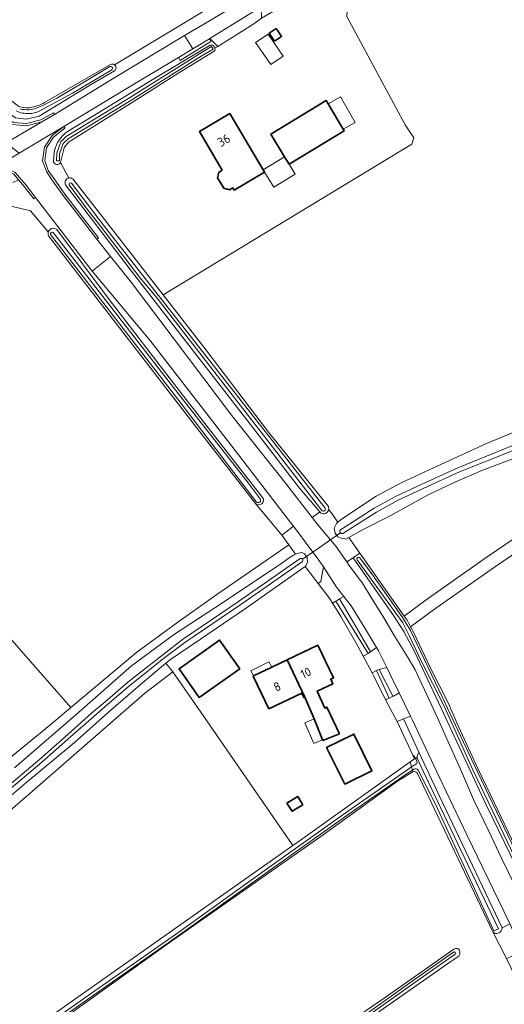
# Model space of a CAD drawing. Extents: x 199200 to 204075, y 460125 to 464703.
# Tile 7 of 174: x 200450 to 200548, y 462142 to 462340. Entities that reach past the tile are written whole.
import ezdxf
from ezdxf.enums import TextEntityAlignment as Align

# ---------------------------------------------------------------- set-up
doc = ezdxf.new("R2010")
doc.units = 0
for name, color, linetype, lineweight in [('B-WE-GR-BOS_LOOF-GV', 40, 'Continuous', 13), ('B-WE-GR-GRAS-GV', 60, 'Continuous', 13), ('B-WE-KW-KUNSTWERK_DUIKER-G', 170, 'Continuous', 18), ('B-WE-OG-BEBOUWING-GV', 7, 'Continuous', 35), ('B-WE-OG-BEBOUWING-T18', 10, 'Continuous', 18), ('B-WE-OG-BEBOUWING_LUIFEL-GV', 7, 'Continuous', 18), ('B-WE-OG-BEBOUWING_SCHUUR-GV', 7, 'Continuous', 35), ('B-WE-OG-TERREIN_CULTUURSCHEIDING-GV', 7, 'Continuous', 18), ('B-WE-OG-TERREIN_ERF-GV', 7, 'Continuous', 18), ('B-WE-OG-TERREIN_ONBEGROEID-GV', 7, 'Continuous', 18), ('B-WE-OG-WATER_GREPPEL-GV', 160, 'Continuous', 18), ('B-WE-OG-WATER_SLOOT-GV', 120, 'Continuous', 18), ('B-WE-VH-ONVERHARD-GV', 252, 'Continuous', 18), ('B-WE-VH-VERHARDING_ASFALT-GV', 252, 'Continuous', 18), ('B-WE-VH-VERHARDING_HALFVERHARDING-GV', 252, 'Continuous', 18), ('B-WE-VH-VERHARDING_OPEN-GV', 252, 'Continuous', 18)]:
    doc.layers.add(name, color=color, linetype=linetype, lineweight=lineweight)
doc.styles.add('NLCS-ISO-M1000-T18', font='NLCS-ISO.ttf', dxfattribs={"height": 1.8})

msp = doc.modelspace()

# ---------------------------------------------------------------- linework, layer by layer
at = {"layer": 'B-WE-GR-BOS_LOOF-GV', "flags": 128}
msp.add_lwpolyline([(200635.655, 462294.14), (200631.229, 462300.666), (200629.834, 462302.818), (200621.452, 462297.383), (200603.73, 462285.052), (200581.388, 462269.608), (200573.566, 462264.189), (200568.385, 462260.554), (200561.728, 462257.128), (200556.126, 462254.284), (200549.673, 462251.743), (200543.057, 462249.301), (200537.49, 462246.851), (200532.154, 462244.334), (200524.604, 462240.127), (200518.937, 462237.284), (200516.297, 462235.777), (200518.531, 462232.608), (200527.464, 462219.954), (200531.885, 462223.25), (200544.182, 462231.896), (200569, 462248.735), (200611.111, 462277.71)], close=True, dxfattribs=at)
at = {"layer": 'B-WE-GR-GRAS-GV', "flags": 128}
for points in [[(200675.684, 462420.678), (200641.104, 462399.283), (200629.36, 462416.786), (200629.34, 462416.814), (200628.24, 462416.27), (200618.738, 462410.077), (200539.497, 462362.986), (200531.603, 462358.265), (200526.531, 462355.231), (200526.174, 462355.018), (200517.821, 462350.096), (200516.524, 462349.332), (200515.916, 462340.797), (200527.67, 462318.906), (200529.372, 462316.286), (200528.981, 462315.058), (200478.943, 462284.666), (200487.578, 462273.515), (200500.126, 462257.034), (200512.186, 462242.032)], [(200514.116, 462238.871), (200514.818, 462239.45), (200521.777, 462244.126), (200527.079, 462246.918), (200534.968, 462250.547), (200544.033, 462254.697), (200553.286, 462258.575), (200561.712, 462262.492), (200566.636, 462265.395), (200573.298, 462269.638), (200582.418, 462275.942), (200597.107, 462286.045), (200608.23, 462293.872), (200622.93, 462304.059), (200634.263, 462311.801), (200641.667, 462316.882), (200656.242, 462327.444), (200672.012, 462338.049)], [(200455.789, 462297.369), (200452.202, 462301.59), (200442.144, 462304.028), (200439.906, 462302.498), (200425.455, 462293.305), (200414.089, 462286.007), (200404.564, 462279.881), (200421.734, 462253.119), (200431.391, 462237.281), (200445.603, 462215.504), (200447.049, 462216.742), (200460.308, 462201.528), (200473.613, 462212.701), (200481.899, 462218.707), (200489.722, 462224.29), (200504.202, 462234.309), (200502.813, 462236.252), (200497.521, 462242.66), (200486.309, 462257.098), (200470.153, 462278.06), (200455.845, 462296.577)], [(200512.246, 462241.395), (200512.996, 462240.46), (200513.029, 462240.414), (200514.116, 462238.871)], [(200449.01, 462189.397), (200461.337, 462200.064), (200472.541, 462209.92), (200481.223, 462216.283), (200490.857, 462222.64), (200502.834, 462230.585), (200504.254, 462231.657), (200505.181, 462232.227), (200505.309, 462232.305), (200505.563, 462232.404), (200504.202, 462234.309), (200489.722, 462224.29), (200481.899, 462218.707), (200473.613, 462212.701), (200460.308, 462201.528), (200456.036, 462197.94), (200447.932, 462191.241)], [(200437.084, 462171.342), (200452.583, 462184.708), (200466.199, 462196.547), (200475.188, 462204.385), (200480.881, 462208.715), (200479.463, 462210.434), (200474.25, 462206.132), (200467.905, 462200.57), (200460.996, 462194.422), (200451.118, 462186.197), (200442.13, 462178.588)], [(200450.582, 462135.33), (200505.045, 462173.704), (200504.264, 462174.824), (200487.088, 462199.72), (200480.881, 462208.715), (200475.188, 462204.385), (200466.199, 462196.547), (200452.583, 462184.708), (200437.084, 462171.342), (200435.555, 462172.111), (200376.646, 462130.768)], [(200386.541, 462012.003), (200393.804, 462016.966), (200406.246, 462025.445), (200419.327, 462034.142), (200434.557, 462044.85), (200449.498, 462055.309), (200464.444, 462065.544), (200480.163, 462076.565), (200489.551, 462083.203), (200513.188, 462099.838), (200533.016, 462113.703), (200554.755, 462128.747), (200557.712, 462130.763), (200557.545, 462131.112), (200548.064, 462150.954), (200545.264, 462156.328), (200540.339, 462166.78), (200530.041, 462188.346)], [(200529.212, 462188.54), (200526.282, 462186.816), (200511.143, 462175.882), (200480.583, 462154.451), (200429.387, 462117.806), (200392.921, 462092.698)], [(200538.453, 462151.447), (200536.807, 462150.35), (200500.956, 462125.215), (200438.779, 462082.617), (200404.383, 462058.672), (200374.221, 462037.77)], [(200410.368, 462064.942), (200427.004, 462076.342), (200440.086, 462085.189), (200451.314, 462093.066), (200466.138, 462103.282), (200479.439, 462112.41), (200492.811, 462121.823), (200509.257, 462133.282), (200522.76, 462142.51), (200537.439, 462152.843)]]:
    msp.add_lwpolyline(points, dxfattribs=at)
at = {"layer": 'B-WE-GR-GRAS-GV'}
for points in [[(200455.845, 462296.577, -0.1970561), (200455.789, 462297.369)], [(200512.186, 462242.032, -0.153521), (200512.246, 462241.395)], [(200530.041, 462188.346, 0.373532), (200529.212, 462188.54)], [(200537.439, 462152.843, -0.1222392), (200538.307, 462152.933)], [(200538.307, 462152.933, -0.4047815), (200538.453, 462151.447)]]:
    msp.add_lwpolyline(points, format="xyb", dxfattribs=at)
at = {"layer": 'B-WE-KW-KUNSTWERK_DUIKER-G', "flags": 128}
msp.add_lwpolyline([(200506.916, 462231.328), (200510.788, 462234.062), (200514.658, 462236.794)], dxfattribs=at)
at = {"layer": 'B-WE-OG-BEBOUWING-GV', "flags": 128}
for points in [[(200503.362, 462312.492), (200504.255, 462311.013), (200515.38, 462317.738), (200515.18, 462318.07), (200512.116, 462323.147), (200511.716, 462323.809), (200500.591, 462317.084)], [(200490.823, 462309.795), (200490.115, 462309.318), (200489.85, 462308.261), (200491.129, 462306.166), (200492.247, 462305.86), (200492.922, 462306.24), (200493.178, 462305.805), (200499.309, 462309.424), (200499.047, 462309.868), (200492.358, 462321.201), (200486.227, 462317.582)], [(200494.332, 462209.34), (200490.288, 462215.104), (200482.108, 462209.335), (200486.152, 462203.571)], [(200503.882, 462211.141), (200507.465, 462203.645), (200509.29, 462199.24), (200511.026, 462195.049), (200511.084, 462194.91), (200514.409, 462196.229), (200511.892, 462201.631), (200511.496, 462201.372), (200509.891, 462204.805), (200513.084, 462206.333), (200512.659, 462207.222), (200513.216, 462207.489), (200510.056, 462214.094)], [(200507.465, 462203.645), (200503.882, 462211.141), (200500.769, 462209.652), (200497.08, 462207.887), (200497.05, 462207.873), (200500.205, 462201.276), (200506.83, 462204.445), (200507.259, 462203.547)], [(200515.469, 462186.09), (200520.951, 462188.786), (200517.315, 462196.179), (200511.833, 462193.483)]]:
    msp.add_lwpolyline(points, close=True, dxfattribs=at)
at = {"layer": 'B-WE-OG-BEBOUWING_LUIFEL-GV', "flags": 128}
for points in [[(200503.08, 462332.78), (200500.042, 462337.239), (200497.526, 462335.525), (200500.564, 462331.065)], [(200512.116, 462323.147), (200515.18, 462318.07), (200517.548, 462319.401), (200514.645, 462324.568)], [(200501.166, 462306.384), (200505.479, 462308.983), (200504.255, 462311.013), (200503.362, 462312.492), (200499.047, 462309.868), (200499.309, 462309.424)], [(200500.769, 462209.652), (200500.211, 462210.75), (200496.567, 462208.898), (200497.08, 462207.887)], [(200509.29, 462199.24), (200507.453, 462198.453), (200509.238, 462194.284), (200511.026, 462195.049)]]:
    msp.add_lwpolyline(points, close=True, dxfattribs=at)
at = {"layer": 'B-WE-OG-BEBOUWING_SCHUUR-GV', "flags": 128}
for points in [[(200501.672, 462338.365), (200500.26, 462337.425), (200501.332, 462335.814), (200502.744, 462336.754), (200502.124, 462337.685)], [(200507.035, 462181.954), (200506.009, 462183.62), (200503.832, 462182.28), (200504.858, 462180.614)]]:
    msp.add_lwpolyline(points, close=True, dxfattribs=at)
at = {"layer": 'B-WE-OG-TERREIN_CULTUURSCHEIDING-GV', "flags": 128}
for points in [[(200469.1, 462329.821), (200464.308, 462326.963), (200453.963, 462320.67), (200451.339, 462320.066), (200449.177, 462320.349), (200447.551, 462321.55), (200436.398, 462333.342), (200422.52, 462347.767), (200416.697, 462354.138), (200416.103, 462354.778), (200415.24, 462353.928), (200421.785, 462347.097), (200435.495, 462332.682), (200446.75, 462320.751), (200448.788, 462319.427), (200451.395, 462319.174), (200454.291, 462319.968), (200456.809, 462321.376), (200457.001, 462321.041), (200469.208, 462328.487), (200483.236, 462336.919), (200487.246, 462339.293), (200492.379, 462342.354)], [(200493.278, 462345.66), (200483.393, 462339.641)], [(200483.393, 462339.641), (200469.137, 462331.018)], [(200489.337, 462334.393), (200489.896, 462334.719), (200488.298, 462336.317), (200488.221, 462336.27), (200488.523, 462335.739), (200482.305, 462331.919), (200482.001, 462332.474), (200471.48, 462326.205), (200458.906, 462318.579), (200459.106, 462318.238), (200456.831, 462316.48), (200455.422, 462314.332), (200455.076, 462311.78), (200455.774, 462309.727), (200456.935, 462308.038), (200459.127, 462304.949), (200465.892, 462296.14), (200465.564, 462295.892), (200468.312, 462292.411), (200472.466, 462287.212), (200492.701, 462260.467), (200503.619, 462246.694), (200508.905, 462239.835), (200510.44, 462240.945), (200506.39, 462245.75), (200496.681, 462258.268), (200480.786, 462278.776), (200472.061, 462290.056), (200459.258, 462306.87)], [(200459.624, 462317.595), (200464.74, 462320.696), (200477.011, 462328.186), (200488.37, 462334.963)], [(200456.821, 462311.566), (200456.941, 462313.36)], [(200459.892, 462308.221), (200458.242, 462311.368), (200458.241, 462311.365)], [(200497.521, 462242.66), (200502.813, 462236.252), (200503.607, 462236.86), (200505.15, 462238.042), (200504.573, 462238.809), (200494.341, 462252.084), (200476.213, 462275.531), (200464.611, 462289.479), (200453.219, 462304.283), (200452.882, 462304.044), (200450.934, 462306.49), (200449.796, 462307.838), (200448.67, 462307.305)], [(200443.507, 462304.96), (200442.144, 462304.028), (200452.202, 462301.59), (200455.789, 462297.369)], [(200457.477, 462297.821), (200468.023, 462283.731), (200481.675, 462266.039), (200498.932, 462243.836)], [(200551.222, 462167.022), (200543.94, 462181.95), (200534.911, 462201.415), (200529.525, 462212.819), (200527.352, 462216.82), (200525.269, 462220.058), (200517.145, 462231.694), (200515.869, 462230.854), (200516.385, 462230.117), (200519.028, 462226.568), (200520.992, 462223.352), (200523.293, 462219.723), (200525.43, 462216.063), (200528.086, 462211.748), (200529.662, 462209.132), (200532.025, 462204.059), (200534.191, 462199.294), (200535.717, 462195.981), (200538.769, 462189.134), (200541.427, 462183.027), (200544.513, 462176.593), (200547.063, 462171.157), (200549.873, 462165.424)]]:
    msp.add_lwpolyline(points, dxfattribs=at)
at = {"layer": 'B-WE-OG-TERREIN_CULTUURSCHEIDING-GV'}
for points in [[(200488.37, 462334.963, -0.4407698), (200489.337, 462334.393)], [(200469.137, 462331.018, -0.5053386), (200469.1, 462329.821)], [(200458.051, 462315.948, -0.0788406), (200459.624, 462317.595)], [(200456.941, 462313.36, -0.1111628), (200458.051, 462315.948)], [(200458.241, 462311.365, -0.7292177), (200456.821, 462311.566)], [(200459.258, 462306.87, -0.4732689), (200459.892, 462308.221)], [(200455.789, 462297.369, -0.5407699), (200457.477, 462297.821)], [(200498.932, 462243.836, -0.953507), (200497.521, 462242.66)]]:
    msp.add_lwpolyline(points, format="xyb", dxfattribs=at)
at = {"layer": 'B-WE-OG-TERREIN_CULTUURSCHEIDING-GV', "flags": 128}
for points in [[(200515.297, 462223.913), (200514.44, 462223.407), (200517.941, 462217.498), (200520.642, 462212.732), (200521.877, 462213.595), (200519.437, 462217.621), (200516.781, 462222.04)], [(200522.394, 462209.175), (200525.179, 462203.785), (200525.323, 462203.85), (200526.45, 462204.485), (200524.775, 462207.929), (200523.935, 462209.61)], [(200547.14, 462157.152), (200548.713, 462157.938), (200547.536, 462160.487), (200540.109, 462175.742), (200534.492, 462187.569), (200529.07, 462199.099), (200528.744, 462199.77), (200527.298, 462199.27), (200530.426, 462192.516), (200534.531, 462183.651)]]:
    msp.add_lwpolyline(points, close=True, dxfattribs=at)
at = {"layer": 'B-WE-OG-TERREIN_ERF-GV', "flags": 128}
for points in [[(200469.137, 462331.018), (200483.393, 462339.641), (200493.278, 462345.66), (200498.012, 462349.026), (200504.341, 462353.526), (200502.192, 462356.683), (200497.594, 462363.498)], [(200419.28, 462354.479), (200427.559, 462345.956), (200448.37, 462323.796), (200449.842, 462322.628), (200450.153, 462322.532)], [(200460.737, 462308.036), (200477.06, 462287.098), (200478.943, 462284.666), (200528.981, 462315.058), (200529.372, 462316.286), (200527.67, 462318.906), (200515.916, 462340.797), (200516.524, 462349.332), (200516.07, 462349.064), (200515.691, 462349.68), (200512.952, 462348.059), (200511.537, 462347.096), (200511.126, 462347.721), (200498.74, 462340.46), (200496.999, 462339.171)], [(200496.999, 462339.171), (200489.896, 462334.719), (200489.337, 462334.393)], [(200489.209, 462333.792), (200482.037, 462329.409), (200472.868, 462323.563), (200460.375, 462315.807)], [(200455.044, 462323.412), (200461.667, 462327.258), (200468.297, 462331.073)], [(200459.013, 462314.275), (200458.242, 462311.368), (200459.892, 462308.221)], [(200557.142, 462237.669), (200545.602, 462229.839), (200533.351, 462221.225), (200528.745, 462217.792), (200529.453, 462216.428), (200532.603, 462209.734), (200536.347, 462202.346), (200538.018, 462198.413), (200542.246, 462189.268), (200545.598, 462182.278), (200549.709, 462173.655)]]:
    msp.add_lwpolyline(points, dxfattribs=at)
at = {"layer": 'B-WE-OG-TERREIN_ERF-GV'}
for points in [[(200489.337, 462334.393, -0.2117599), (200489.209, 462333.792)], [(200468.297, 462331.073, -0.3103296), (200469.137, 462331.018)], [(200450.153, 462322.532, 0.1201623), (200452.484, 462322.472)], [(200452.484, 462322.472, 0.0767495), (200455.044, 462323.412)], [(200460.375, 462315.807, 0.1238868), (200459.013, 462314.275)], [(200459.892, 462308.221, -0.2371292), (200460.737, 462308.036)]]:
    msp.add_lwpolyline(points, format="xyb", dxfattribs=at)
at = {"layer": 'B-WE-OG-TERREIN_ERF-GV', "flags": 128}
for points in [[(200500.591, 462317.084), (200511.716, 462323.809), (200512.116, 462323.147), (200515.18, 462318.07), (200515.38, 462317.738), (200504.255, 462311.013), (200503.362, 462312.492)], [(200499.047, 462309.868), (200499.309, 462309.424), (200493.178, 462305.805), (200492.922, 462306.24), (200492.247, 462305.86), (200491.129, 462306.166), (200489.85, 462308.261), (200490.115, 462309.318), (200490.823, 462309.795), (200486.227, 462317.582), (200492.358, 462321.201)], [(200526.058, 462198.737), (200523.654, 462203.096), (200521.323, 462207.844), (200520.978, 462208.489), (200519.176, 462211.861), (200517.952, 462214.151), (200514.707, 462219.884), (200514.298, 462220.539), (200513.028, 462222.572), (200512.545, 462223.344), (200510.101, 462226.523), (200508.548, 462228.543), (200507.481, 462229.932), (200495.673, 462221.584), (200486.434, 462215.323), (200480.395, 462211.203), (200479.463, 462210.434), (200480.881, 462208.715), (200487.088, 462199.72), (200504.264, 462174.824), (200505.045, 462173.704), (200506.592, 462174.794), (200528.68, 462190.577), (200529.521, 462191.178), (200529.17, 462191.944)], [(200494.332, 462209.34), (200486.152, 462203.571), (200482.108, 462209.335), (200490.288, 462215.104)], [(200503.882, 462211.141), (200510.056, 462214.094), (200513.216, 462207.489), (200512.659, 462207.222), (200513.084, 462206.333), (200509.891, 462204.805), (200511.496, 462201.372), (200511.892, 462201.631), (200514.409, 462196.229), (200511.084, 462194.91), (200511.026, 462195.049), (200509.29, 462199.24), (200507.465, 462203.645), (200507.259, 462203.547), (200506.83, 462204.445), (200500.205, 462201.276), (200497.05, 462207.873), (200497.08, 462207.887), (200500.769, 462209.652)], [(200515.469, 462186.09), (200511.833, 462193.483), (200517.315, 462196.179), (200520.951, 462188.786)]]:
    msp.add_lwpolyline(points, close=True, dxfattribs=at)
at = {"layer": 'B-WE-OG-TERREIN_ONBEGROEID-GV', "flags": 128}
msp.add_lwpolyline([(200460.308, 462201.528), (200447.049, 462216.742), (200445.603, 462215.504), (200417.792, 462191.704), (200430.181, 462176.641), (200430.862, 462177.201), (200447.932, 462191.241), (200456.036, 462197.94)], close=True, dxfattribs=at)
at = {"layer": 'B-WE-OG-WATER_GREPPEL-GV', "flags": 128}
for points in [[(200530.426, 462192.516), (200527.298, 462199.27), (200527.134, 462199.213), (200526.807, 462199.068), (200526.058, 462198.737)], [(200526.058, 462198.737), (200529.17, 462191.944)]]:
    msp.add_lwpolyline(points, dxfattribs=at)
at = {"layer": 'B-WE-OG-WATER_GREPPEL-GV'}
for points in [[(200529.17, 462191.944, -0.1662082), (200529.789, 462191.177)], [(200529.789, 462191.177, -0.8209969), (200530.087, 462191.324)], [(200530.087, 462191.324, -0.2122589), (200530.426, 462192.516)]]:
    msp.add_lwpolyline(points, format="xyb", dxfattribs=at)
at = {"layer": 'B-WE-OG-WATER_SLOOT-GV', "flags": 128}
for points in [[(200415.878, 462355.021), (200416.103, 462354.778), (200416.697, 462354.138), (200422.52, 462347.767), (200436.398, 462333.342), (200447.551, 462321.55), (200449.177, 462320.349), (200451.339, 462320.066), (200453.963, 462320.67), (200464.308, 462326.963), (200469.1, 462329.821)], [(200450.153, 462322.532), (200449.842, 462322.628), (200448.37, 462323.796), (200427.559, 462345.956), (200419.28, 462354.479), (200418.684, 462355.093), (200418.273, 462355.516), (200418.251, 462355.488)], [(200488.37, 462334.963), (200477.011, 462328.186), (200464.74, 462320.696), (200459.624, 462317.595)], [(200460.375, 462315.807), (200472.868, 462323.563), (200482.037, 462329.409), (200489.209, 462333.792)], [(200451.926, 462321.987), (200452.978, 462322.162), (200454.523, 462322.742), (200457.522, 462324.34), (200463.065, 462327.616), (200468.193, 462330.674)], [(200468.193, 462330.674), (200463.065, 462327.616), (200457.522, 462324.34), (200454.523, 462322.742), (200452.978, 462322.162), (200451.926, 462321.987)], [(200468.578, 462330.04), (200460.655, 462325.329), (200453.969, 462321.669)], [(200453.969, 462321.669), (200460.655, 462325.329), (200468.578, 462330.04)], [(200468.297, 462331.073), (200461.667, 462327.258), (200455.044, 462323.412)], [(200458.241, 462311.365), (200458.242, 462311.368), (200459.013, 462314.275)], [(200456.941, 462313.36), (200456.821, 462311.566)], [(200459.258, 462306.87), (200472.061, 462290.056), (200480.786, 462278.776), (200496.681, 462258.268), (200506.39, 462245.75), (200510.44, 462240.945)], [(200510.835, 462241.231), (200500.943, 462254.075), (200488.853, 462269.635), (200477.438, 462284.314), (200474.219, 462288.174), (200466.286, 462298.54), (200463.603, 462301.915), (200460.016, 462306.82)], [(200460.016, 462306.82), (200463.603, 462301.915), (200466.286, 462298.54), (200474.219, 462288.174), (200477.438, 462284.314), (200488.853, 462269.635), (200500.943, 462254.075), (200510.835, 462241.231)], [(200460.428, 462307.177), (200466.878, 462298.739), (200477, 462285.827), (200486.12, 462274.203), (200496.574, 462260.831), (200511.539, 462241.728)], [(200511.539, 462241.728), (200496.574, 462260.831), (200486.12, 462274.203), (200477, 462285.827), (200466.878, 462298.739), (200460.428, 462307.177)], [(200512.186, 462242.032), (200500.126, 462257.034), (200487.578, 462273.515), (200478.943, 462284.666), (200477.06, 462287.098), (200460.737, 462308.036)], [(200455.845, 462296.577), (200470.153, 462278.06), (200486.309, 462257.098), (200497.521, 462242.66)], [(200497.694, 462242.938), (200482.057, 462263.361), (200456.222, 462296.822)], [(200456.222, 462296.822), (200482.057, 462263.361), (200497.694, 462242.938)], [(200456.763, 462297.223), (200465.795, 462285.566), (200481.009, 462266.022), (200496, 462246.795), (200498.441, 462243.607)], [(200496, 462246.795), (200481.009, 462266.022), (200465.795, 462285.566), (200456.763, 462297.223)], [(200498.932, 462243.836), (200481.675, 462266.039), (200468.023, 462283.731), (200457.477, 462297.821)], [(200553.286, 462258.575), (200544.033, 462254.697), (200534.968, 462250.547), (200527.079, 462246.918), (200521.777, 462244.126), (200514.818, 462239.45), (200514.116, 462238.871), (200513.794, 462238.605), (200513.327, 462237.657), (200513.549, 462236.637), (200514.068, 462235.911), (200514.756, 462235.676), (200515.346, 462235.606), (200515.706, 462235.439), (200516.297, 462235.777), (200518.937, 462237.284), (200524.604, 462240.127), (200532.154, 462244.334), (200537.49, 462246.851), (200543.057, 462249.301), (200549.673, 462251.743)], [(200514.592, 462237.363), (200521.391, 462241.675), (200525.837, 462244.107), (200530.863, 462246.482), (200538.229, 462249.843), (200548.011, 462253.803), (200557.808, 462257.816)], [(200557.808, 462257.816), (200548.011, 462253.803), (200538.229, 462249.843), (200530.863, 462246.482), (200525.837, 462244.107), (200521.391, 462241.675), (200514.592, 462237.363)], [(200558.182, 462256.969), (200548.36, 462252.945), (200538.594, 462248.993), (200531.253, 462245.643), (200526.257, 462243.282), (200521.861, 462240.878), (200515.088, 462236.581)], [(200515.088, 462236.581), (200521.861, 462240.878), (200526.257, 462243.282), (200531.253, 462245.643), (200538.594, 462248.993), (200548.36, 462252.945), (200558.182, 462256.969)], [(200498.441, 462243.607), (200496, 462246.795)], [(200510.44, 462240.945), (200510.621, 462240.73)], [(200442.13, 462178.588), (200451.118, 462186.197), (200460.996, 462194.422), (200467.905, 462200.57), (200474.25, 462206.132), (200479.463, 462210.434), (200480.395, 462211.203), (200486.434, 462215.323), (200495.673, 462221.584), (200507.481, 462229.932), (200507.655, 462230.055), (200507.989, 462230.84), (200507.898, 462231.727), (200507.379, 462232.486), (200506.823, 462232.753), (200506.132, 462232.627), (200505.563, 462232.404), (200505.309, 462232.305), (200505.181, 462232.227), (200504.254, 462231.657), (200502.834, 462230.585), (200490.857, 462222.64), (200481.223, 462216.283), (200472.541, 462209.92), (200461.337, 462200.064), (200449.01, 462189.397)], [(200434.549, 462175.022), (200440.548, 462179.66), (200447.919, 462185.883), (200454.028, 462191.084), (200459.802, 462196.173), (200464.514, 462200.362), (200467.222, 462202.704), (200471.829, 462206.606), (200478.82, 462212.154), (200482.828, 462215.207), (200494.114, 462222.88), (200502.301, 462228.574), (200506.526, 462231.544)], [(200506.526, 462231.544), (200502.301, 462228.574), (200494.114, 462222.88), (200482.828, 462215.207), (200478.82, 462212.154), (200471.829, 462206.606), (200467.222, 462202.704), (200464.514, 462200.362), (200459.802, 462196.173), (200454.028, 462191.084), (200447.919, 462185.883), (200440.548, 462179.66), (200434.549, 462175.022)], [(200506.946, 462230.946), (200502.72, 462227.975), (200494.528, 462222.278), (200483.255, 462214.614), (200479.268, 462211.577), (200472.293, 462206.04), (200467.697, 462202.148), (200464.996, 462199.812), (200460.287, 462195.626), (200454.507, 462190.532), (200448.392, 462185.325), (200441.007, 462179.091), (200434.996, 462174.444)], [(200434.996, 462174.444), (200441.007, 462179.091), (200448.392, 462185.325), (200454.507, 462190.532), (200460.287, 462195.626), (200464.996, 462199.812), (200467.697, 462202.148), (200472.293, 462206.04), (200479.268, 462211.577), (200483.255, 462214.614), (200494.528, 462222.278), (200502.72, 462227.975), (200506.946, 462230.946)], [(200549.709, 462173.655), (200545.598, 462182.278), (200542.246, 462189.268), (200538.018, 462198.413), (200536.347, 462202.346), (200532.603, 462209.734), (200529.453, 462216.428), (200528.745, 462217.792), (200528.066, 462219.101), (200527.464, 462219.954), (200518.531, 462232.608), (200517.711, 462232.067), (200517.145, 462231.694), (200525.269, 462220.058), (200527.352, 462216.82), (200529.525, 462212.819), (200534.911, 462201.415), (200543.94, 462181.95), (200551.222, 462167.022)], [(200552.625, 462166.072), (200551.388, 462167.647), (200550.204, 462170.016), (200549.057, 462172.706), (200541.272, 462188.974), (200535.468, 462201.783), (200530.883, 462210.94), (200528.463, 462216.043), (200527.157, 462218.576), (200517.958, 462231.318)], [(200517.958, 462231.318), (200527.157, 462218.576), (200528.463, 462216.043), (200530.883, 462210.94), (200535.468, 462201.783), (200541.272, 462188.974), (200549.057, 462172.706), (200550.204, 462170.016), (200551.388, 462167.647), (200552.625, 462166.072)], [(200518.476, 462231.78), (200520.933, 462228.445), (200526.997, 462219.839), (200528.64, 462217.177), (200535.115, 462203.714), (200541.544, 462189.999), (200549.007, 462174.399), (200552.268, 462167.665)], [(200552.268, 462167.665), (200549.007, 462174.399), (200541.544, 462189.999), (200535.115, 462203.714), (200528.64, 462217.177), (200526.997, 462219.839), (200520.933, 462228.445), (200518.476, 462231.78)], [(200529.17, 462191.944), (200529.521, 462191.178), (200528.68, 462190.577), (200528.947, 462189.554)], [(200530.045, 462190.529), (200529.789, 462191.177)], [(200529.789, 462191.177), (200530.045, 462190.529)], [(200530.087, 462191.324), (200531.269, 462188.696), (200539.692, 462170.954), (200546.434, 462156.951), (200545.513, 462156.56), (200533.723, 462182.042), (200530.255, 462188.911)], [(200530.255, 462188.911), (200533.723, 462182.042), (200545.513, 462156.56), (200546.434, 462156.951), (200539.692, 462170.954), (200531.269, 462188.696), (200530.087, 462191.324)], [(200547.14, 462157.152), (200534.531, 462183.651), (200530.426, 462192.516)], [(200527.683, 462188.705), (200528.947, 462189.554), (200528.68, 462190.577), (200506.592, 462174.794), (200505.045, 462173.704), (200450.582, 462135.33), (200441.485, 462128.937), (200420.76, 462114.044), (200401.543, 462100.447), (200391.934, 462093.844)], [(200529.116, 462188.907), (200528.947, 462189.554), (200527.683, 462188.705), (200516.024, 462180.546), (200499.734, 462168.963), (200481.42, 462155.825), (200464.495, 462143.951), (200448.81, 462132.901), (200434.593, 462122.96), (200416.771, 462110.439), (200398.683, 462097.873), (200392.681, 462093.718)], [(200528.947, 462189.554), (200529.977, 462190.246)], [(200529.977, 462190.246), (200528.947, 462189.554), (200529.116, 462188.907), (200529.408, 462189.086)], [(200529.408, 462189.086), (200529.116, 462188.907), (200529.212, 462188.54)], [(200392.681, 462093.718), (200398.683, 462097.873), (200416.771, 462110.439), (200434.593, 462122.96), (200448.81, 462132.901), (200464.495, 462143.951), (200481.42, 462155.825), (200499.734, 462168.963), (200516.024, 462180.546), (200527.683, 462188.705)], [(200392.921, 462092.698), (200429.387, 462117.806), (200480.583, 462154.451), (200511.143, 462175.882), (200526.282, 462186.816), (200529.212, 462188.54), (200529.116, 462188.907), (200528.046, 462188.252), (200516.341, 462180.097), (200500.054, 462168.515), (200481.739, 462155.376), (200464.812, 462143.501), (200449.126, 462132.451), (200434.909, 462122.51), (200417.086, 462109.988), (200398.997, 462097.421), (200392.994, 462093.266)], [(200392.994, 462093.266), (200398.997, 462097.421), (200417.086, 462109.988), (200434.909, 462122.51), (200449.126, 462132.451), (200464.812, 462143.501), (200481.739, 462155.376), (200500.054, 462168.515), (200516.341, 462180.097), (200528.046, 462188.252), (200529.116, 462188.907)], [(200530.041, 462188.346), (200540.339, 462166.78), (200545.264, 462156.328)], [(200537.439, 462152.843), (200522.76, 462142.51), (200509.257, 462133.282), (200492.811, 462121.823), (200479.439, 462112.41), (200466.138, 462103.282), (200451.314, 462093.066), (200440.086, 462085.189), (200427.004, 462076.342), (200410.368, 462064.942), (200399.033, 462057.027), (200387.808, 462049.456), (200377.489, 462042.309), (200373.356, 462039.097)], [(200373.691, 462038.885), (200377.831, 462041.912), (200386.864, 462048.119), (200395.253, 462053.907), (200404.884, 462060.531), (200415.982, 462068.066), (200427.116, 462075.676), (200434.137, 462080.421), (200445.802, 462088.547), (200454.66, 462094.608), (200462.044, 462099.777), (200472.491, 462106.996), (200484.012, 462114.951), (200496.135, 462123.382), (200507.786, 462131.342), (200518.913, 462139.152), (200529.085, 462146.388), (200537.388, 462152.238)], [(200537.388, 462152.238), (200529.085, 462146.388), (200518.913, 462139.152), (200507.786, 462131.342), (200496.135, 462123.382), (200484.012, 462114.951), (200472.491, 462106.996), (200462.044, 462099.777), (200454.66, 462094.608), (200445.802, 462088.547), (200434.137, 462080.421), (200427.116, 462075.676), (200415.982, 462068.066), (200404.884, 462060.531), (200395.253, 462053.907), (200386.864, 462048.119), (200377.831, 462041.912), (200373.691, 462038.885)], [(200373.991, 462038.318), (200375.838, 462039.622), (200381.024, 462043.362), (200387.008, 462047.454), (200394.542, 462052.64), (200401.842, 462057.61), (200411.121, 462063.998), (200419.865, 462069.955), (200427.758, 462075.489), (200434.428, 462079.997), (200446.094, 462088.123), (200454.953, 462094.184), (200462.338, 462099.355), (200472.783, 462106.572), (200484.305, 462114.528), (200496.428, 462122.958), (200508.079, 462130.919), (200519.21, 462138.732), (200529.382, 462145.968), (200537.684, 462151.818)], [(200374.221, 462037.77), (200404.383, 462058.672), (200438.779, 462082.617), (200500.956, 462125.215), (200536.807, 462150.35), (200538.453, 462151.447)], [(200537.684, 462151.818), (200529.382, 462145.968), (200519.21, 462138.732), (200508.079, 462130.919), (200496.428, 462122.958), (200484.305, 462114.528), (200472.783, 462106.572), (200462.338, 462099.355), (200454.953, 462094.184), (200446.094, 462088.123), (200434.428, 462079.997), (200427.758, 462075.489)]]:
    msp.add_lwpolyline(points, dxfattribs=at)
for points in [[(200458.062, 462311.712), (200457.462, 462311.716), (200457.472, 462313.21), (200458.285, 462315.519), (200459.386, 462316.566), (200471.779, 462324.164), (200486.229, 462333.274), (200488.654, 462334.689), (200488.976, 462334.182), (200486.541, 462332.76), (200472.095, 462323.654), (200459.754, 462316.088), (200458.803, 462315.183), (200458.072, 462313.106)], [(200488.976, 462334.182), (200488.654, 462334.689), (200486.229, 462333.274), (200471.779, 462324.164), (200459.386, 462316.566), (200458.285, 462315.519), (200457.472, 462313.21), (200457.462, 462311.716), (200458.062, 462311.712), (200458.072, 462313.106), (200458.803, 462315.183), (200459.754, 462316.088), (200472.095, 462323.654), (200486.541, 462332.76)], [(200635.655, 462294.14), (200611.111, 462277.71), (200569, 462248.735), (200544.182, 462231.896), (200531.885, 462223.25), (200527.464, 462219.954), (200528.066, 462219.101), (200528.745, 462217.792), (200533.351, 462221.225), (200545.602, 462229.839), (200557.142, 462237.669), (200570.376, 462246.819), (200581.334, 462254.274), (200617.3, 462278.741), (200636.955, 462292.223)], [(200520.191, 462212.417), (200513.682, 462222.958), (200513.028, 462222.572), (200514.298, 462220.539), (200514.707, 462219.884), (200517.952, 462214.151), (200519.176, 462211.861), (200520.061, 462212.346)], [(200520.191, 462212.417), (200520.642, 462212.732), (200517.941, 462217.498), (200514.44, 462223.407), (200513.92, 462223.099), (200513.682, 462222.958)], [(200524.423, 462203.444), (200521.881, 462208.969), (200520.978, 462208.489), (200521.323, 462207.844), (200523.654, 462203.096)], [(200524.423, 462203.444), (200524.545, 462203.499), (200525.179, 462203.785), (200522.394, 462209.175), (200522.126, 462209.099), (200521.881, 462208.969)]]:
    msp.add_lwpolyline(points, close=True, dxfattribs=at)
at = {"layer": 'B-WE-OG-WATER_SLOOT-GV'}
for points in [[(200489.337, 462334.393, 0.4407698), (200488.37, 462334.963)], [(200489.209, 462333.792, 0.2117599), (200489.337, 462334.393)], [(200468.193, 462330.674, -0.8464599), (200468.578, 462330.04)], [(200468.578, 462330.04, 0.8464599), (200468.193, 462330.674)], [(200469.137, 462331.018, 0.3103296), (200468.297, 462331.073)], [(200469.1, 462329.821, 0.5053386), (200469.137, 462331.018)], [(200450.028, 462322.154, 0.0783608), (200451.926, 462321.987)], [(200451.926, 462321.987, -0.0783608), (200450.028, 462322.154)], [(200452.484, 462322.472, -0.1201623), (200450.153, 462322.532)], [(200455.044, 462323.412, -0.0767495), (200452.484, 462322.472)], [(200451.917, 462321.232, -0.1304832), (200449.32, 462321.726)], [(200449.32, 462321.726, 0.1304832), (200451.917, 462321.232)], [(200453.969, 462321.669, -0.1152518), (200451.917, 462321.232)], [(200451.917, 462321.232, 0.1152518), (200453.969, 462321.669)], [(200459.624, 462317.595, 0.0788406), (200458.051, 462315.948)], [(200458.051, 462315.948, 0.1111628), (200456.941, 462313.36)], [(200459.013, 462314.275, -0.1238868), (200460.375, 462315.807)], [(200456.821, 462311.566, 0.7292177), (200458.241, 462311.365)], [(200459.892, 462308.221, 0.4732689), (200459.258, 462306.87)], [(200460.737, 462308.036, 0.2371292), (200459.892, 462308.221)], [(200460.016, 462306.82, -0.9719331), (200460.428, 462307.177)], [(200460.428, 462307.177, 0.9719331), (200460.016, 462306.82)], [(200455.789, 462297.369, 0.1970561), (200455.845, 462296.577)], [(200457.477, 462297.821, 0.5407699), (200455.789, 462297.369)], [(200456.222, 462296.822, -0.7261678), (200456.763, 462297.223)], [(200456.763, 462297.223, 0.7261678), (200456.222, 462296.822)], [(200497.521, 462242.66, 0.953507), (200498.932, 462243.836)], [(200498.441, 462243.607, -0.9042592), (200497.694, 462242.938)], [(200497.694, 462242.938, 0.9042592), (200498.441, 462243.607)], [(200510.621, 462240.73, 0.5272119), (200512.246, 462241.395)], [(200511.539, 462241.728, -0.8386689), (200510.835, 462241.231)], [(200510.835, 462241.231, 0.8386689), (200511.539, 462241.728)], [(200512.246, 462241.395, 0.153521), (200512.186, 462242.032)], [(200515.088, 462236.581, -0.7364732), (200514.592, 462237.363)], [(200514.592, 462237.363, 0.7364732), (200515.088, 462236.581)], [(200506.526, 462231.544, -0.7616707), (200506.946, 462230.946)], [(200506.946, 462230.946, 0.7616707), (200506.526, 462231.544)], [(200517.958, 462231.318, -0.8320928), (200518.476, 462231.78)], [(200518.476, 462231.78, 0.8320928), (200517.958, 462231.318)], [(200529.789, 462191.177, 0.1662082), (200529.17, 462191.944)], [(200530.087, 462191.324, 0.8209969), (200529.789, 462191.177)], [(200530.426, 462192.516, 0.2122589), (200530.087, 462191.324)], [(200530.255, 462188.911, 0.3872765), (200529.408, 462189.086)], [(200529.408, 462189.086, -0.3872765), (200530.255, 462188.911)], [(200529.977, 462190.246, 0.0457159), (200530.045, 462190.529)], [(200530.045, 462190.529, -0.0457159), (200529.977, 462190.246)], [(200529.212, 462188.54, -0.373532), (200530.041, 462188.346)], [(200545.264, 462156.328, 0.6796882), (200547.14, 462157.152)], [(200537.388, 462152.238, -0.9458049), (200537.684, 462151.818)], [(200537.684, 462151.818, 0.9458049), (200537.388, 462152.238)], [(200538.307, 462152.933, 0.1222392), (200537.439, 462152.843)], [(200538.453, 462151.447, 0.4047815), (200538.307, 462152.933)]]:
    msp.add_lwpolyline(points, format="xyb", dxfattribs=at)
at = {"layer": 'B-WE-VH-ONVERHARD-GV', "flags": 128}
for points in [[(200510.621, 462240.73), (200510.44, 462240.945), (200508.905, 462239.835), (200510.083, 462238.306), (200513.659, 462234.011), (200515.869, 462230.854), (200517.145, 462231.694), (200517.711, 462232.067), (200518.531, 462232.608), (200516.297, 462235.777), (200515.706, 462235.439), (200515.346, 462235.606), (200514.756, 462235.676), (200514.068, 462235.911), (200513.549, 462236.637), (200513.327, 462237.657), (200513.794, 462238.605), (200514.116, 462238.871), (200513.029, 462240.414), (200512.996, 462240.46), (200512.246, 462241.395)], [(200545.264, 462156.328), (200548.064, 462150.954), (200548.376, 462151.098), (200548.971, 462151.374), (200549.497, 462151.602), (200551.281, 462152.373), (200548.713, 462157.938), (200547.14, 462157.152)]]:
    msp.add_lwpolyline(points, dxfattribs=at)
at = {"layer": 'B-WE-VH-ONVERHARD-GV'}
for points in [[(200512.246, 462241.395, -0.5272119), (200510.621, 462240.73)], [(200547.14, 462157.152, -0.6796882), (200545.264, 462156.328)]]:
    msp.add_lwpolyline(points, format="xyb", dxfattribs=at)
at = {"layer": 'B-WE-VH-ONVERHARD-GV', "flags": 128}
msp.add_lwpolyline([(200510.101, 462226.523), (200510.655, 462226.906), (200511.167, 462229.863), (200510.289, 462231.215), (200505.15, 462238.042), (200503.607, 462236.86), (200502.813, 462236.252), (200504.202, 462234.309), (200505.563, 462232.404), (200506.132, 462232.627), (200506.823, 462232.753), (200507.379, 462232.486), (200507.898, 462231.727), (200507.989, 462230.84), (200507.655, 462230.055), (200507.481, 462229.932), (200508.548, 462228.543)], close=True, dxfattribs=at)
at = {"layer": 'B-WE-VH-VERHARDING_ASFALT-GV', "flags": 128}
for points in [[(200492.379, 462342.354), (200487.246, 462339.293), (200483.236, 462336.919), (200484.886, 462334.246), (200488.221, 462336.27), (200488.298, 462336.317), (200498.641, 462342.681)], [(200447.329, 462315.281), (200454.457, 462319.571), (200451.405, 462318.768), (200448.577, 462319.035)], [(200549.873, 462165.424), (200547.063, 462171.157), (200544.513, 462176.593), (200541.427, 462183.027), (200538.769, 462189.134), (200535.717, 462195.981), (200534.191, 462199.294), (200532.025, 462204.059), (200529.662, 462209.132), (200528.086, 462211.748), (200525.43, 462216.063), (200523.293, 462219.723), (200520.992, 462223.352), (200519.028, 462226.568), (200516.385, 462230.117), (200515.869, 462230.854), (200513.659, 462234.011), (200510.083, 462238.306), (200508.905, 462239.835), (200503.619, 462246.694), (200492.701, 462260.467), (200472.466, 462287.212), (200468.312, 462292.411), (200464.611, 462289.479), (200476.213, 462275.531), (200494.341, 462252.084), (200504.573, 462238.809), (200505.15, 462238.042), (200510.289, 462231.215), (200511.167, 462229.863), (200513.824, 462225.772), (200515.297, 462223.913), (200516.781, 462222.04), (200519.437, 462217.621), (200521.877, 462213.595), (200522.255, 462212.971), (200523.935, 462209.61), (200524.775, 462207.929), (200526.45, 462204.485), (200528.744, 462199.77), (200529.07, 462199.099), (200534.492, 462187.569), (200540.109, 462175.742), (200547.536, 462160.487), (200548.713, 462157.938)]]:
    msp.add_lwpolyline(points, dxfattribs=at)
for points in [[(200484.886, 462334.246), (200483.236, 462336.919), (200469.208, 462328.487), (200457.001, 462321.041), (200454.457, 462319.571), (200447.329, 462315.281), (200449.919, 462313.216), (200458.906, 462318.579), (200471.48, 462326.205), (200482.001, 462332.474)], [(200453.219, 462304.283), (200464.611, 462289.479), (200468.312, 462292.411), (200465.564, 462295.892), (200458.8, 462304.69), (200456.529, 462307.824), (200455.401, 462309.518), (200454.644, 462311.687), (200455.001, 462314.459), (200456.545, 462316.802), (200458.906, 462318.579), (200449.919, 462313.216), (200442.946, 462309.056), (200445.368, 462310.121), (200447.259, 462310.278), (200449.089, 462309.346), (200451.305, 462306.751)]]:
    msp.add_lwpolyline(points, close=True, dxfattribs=at)
at = {"layer": 'B-WE-VH-VERHARDING_HALFVERHARDING-GV', "flags": 128}
for points in [[(200488.221, 462336.27), (200484.886, 462334.246), (200482.001, 462332.474), (200482.305, 462331.919), (200488.523, 462335.739)], [(200465.564, 462295.892), (200465.892, 462296.14), (200459.127, 462304.949), (200456.935, 462308.038), (200455.774, 462309.727), (200455.076, 462311.78), (200455.422, 462314.332), (200456.831, 462316.48), (200459.106, 462318.238), (200458.906, 462318.579), (200456.545, 462316.802), (200455.001, 462314.459), (200454.644, 462311.687), (200455.401, 462309.518), (200456.529, 462307.824), (200458.8, 462304.69)], [(200442.946, 462309.056), (200438.932, 462306.579), (200439.126, 462306.229), (200443.085, 462308.667), (200445.553, 462309.756), (200447.177, 462309.86), (200448.829, 462308.985), (200449.796, 462307.838), (200450.934, 462306.49), (200452.882, 462304.044), (200453.219, 462304.283), (200451.305, 462306.751), (200449.089, 462309.346), (200447.259, 462310.278), (200445.368, 462310.121)]]:
    msp.add_lwpolyline(points, close=True, dxfattribs=at)
msp.add_lwpolyline([(200448.577, 462319.035), (200451.405, 462318.768), (200454.457, 462319.571), (200457.001, 462321.041), (200456.809, 462321.376), (200454.291, 462319.968), (200451.395, 462319.174), (200448.788, 462319.427)], dxfattribs=at)
at = {"layer": 'B-WE-VH-VERHARDING_OPEN-GV', "flags": 128}
for points in [[(200498.74, 462340.46), (200498.641, 462342.681), (200488.298, 462336.317), (200489.896, 462334.719), (200496.999, 462339.171)], [(200513.028, 462222.572), (200513.682, 462222.958), (200513.92, 462223.099), (200514.44, 462223.407), (200515.297, 462223.913), (200513.824, 462225.772), (200511.167, 462229.863), (200510.655, 462226.906), (200510.101, 462226.523), (200512.545, 462223.344)], [(200521.877, 462213.595), (200520.642, 462212.732), (200520.191, 462212.417), (200520.061, 462212.346), (200519.176, 462211.861), (200520.978, 462208.489), (200521.881, 462208.969), (200522.126, 462209.099), (200522.394, 462209.175), (200523.935, 462209.61), (200522.255, 462212.971)], [(200524.545, 462203.499), (200524.423, 462203.444), (200523.654, 462203.096), (200526.058, 462198.737), (200526.807, 462199.068), (200527.134, 462199.213), (200527.298, 462199.27), (200528.744, 462199.77), (200526.45, 462204.485), (200525.323, 462203.85), (200525.179, 462203.785)]]:
    msp.add_lwpolyline(points, close=True, dxfattribs=at)

# ---------------------------------------------------------------- texts
at = {"layer": 'B-WE-OG-BEBOUWING-T18', "style": 'NLCS-ISO-M1000-T18'}
for s, rotation, p in [('36', 30.6, (200491.135, 462315.834)), ('10', 25.6, (200507.632, 462208.5)), ('8', 25.6, (200501.871, 462205.745))]:
    msp.add_text(s, height=1.8, rotation=rotation, dxfattribs=at).set_placement(p, align=Align.MIDDLE)

doc.saveas('drawing.dxf')
